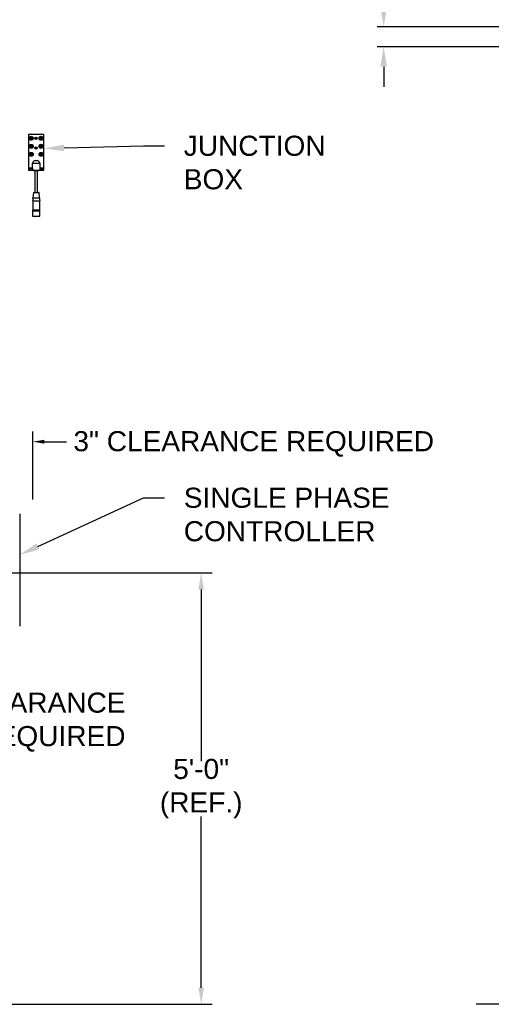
# Model space of a CAD drawing. Header units: inches. Extents: x 170 to 312, y 215 to 248.
# Tile 124 of 256: x 207.23 to 209.43, y 220.41 to 225.01. Entities that reach past the tile are written whole.
import ezdxf
from ezdxf import colors
from ezdxf.entities.mleader import LeaderData, LeaderLine
from ezdxf.math import Vec2, Vec3

# ---------------------------------------------------------------- set-up
doc = ezdxf.new("R2010")
doc.units = ezdxf.units.IN
doc.header["$LTSCALE"] = 0.25
doc.header["$MEASUREMENT"] = 0
for name, color, linetype in [('ANNOTATIONS', 1, 'Continuous'), ('MOTOR LH', 7, 'Continuous'), ('STANDARD MOTOR LH', 7, 'Continuous'), ('STANDARD MOTOR RH', 7, 'Continuous')]:
    doc.layers.add(name, color=color, linetype=linetype)
doc.styles.add('ARIAL', font='arial.ttf', dxfattribs={"height": 0.09375})
doc.dimstyles.new('STANDARD$0', dxfattribs={"dimtxt": 0.09375, "dimasz": 0.09375, "dimexe": 0.03125, "dimexo": 0.046875, "dimgap": 0.09, "dimtad": 0, "dimtih": 1, "dimtoh": 1, "dimdec": 4, "dimzin": 0, "dimdsep": 46, "dimtxsty": 'ARIAL', "dimcen": 0.09, "dimadec": 0, "dimazin": 0, "dimtfac": 1, "dimtdec": 4, "dimtofl": 0, "dimtmove": 0, "dimatfit": 1, "dimfxl": 1, "dimtolj": 1, "dimtzin": 0, "dimarcsym": 0})

# ---------------------------------------------------------------- blocks, each defined once
blk = doc.blocks.new('*D288')
at = {"layer": 'ANNOTATIONS', "color": 0, "lineweight": -2, "transparency": 16777216}
for p, q in [((208.9262, 225.0714), (208.9262, 225.1651)), ((208.9262, 225.1651), (209.0199, 225.1651)), ((209.9819, 224.9776), (208.8949, 224.9776)), ((210.7616, 224.8853), (208.8949, 224.8853)), ((208.9262, 224.7916), (208.9262, 224.6978))]:
    blk.add_line(p, q, dxfattribs=at)
at = {"layer": 'ANNOTATIONS', "color": 0, "transparency": 16777216}
for points in [[(208.9105, 225.0714), (208.9418, 225.0714), (208.9262, 224.9776)], [(208.9105, 224.7916), (208.9418, 224.7916), (208.9262, 224.8853)]]:
    blk.add_solid(points, dxfattribs=at)
at = {"layer": 'defpoints', "color": 0, "transparency": 16777216}
for p in [(210.0288, 224.9776), (208.9262, 224.8853), (210.8084, 224.8853)]:
    blk.add_point(p, dxfattribs=at)
at = {"layer": 'ANNOTATIONS', "color": 0, "transparency": 16777216, "insert": (209.2686, 225.1651), "char_height": 0.09375, "attachment_point": 5, "style": 'ARIAL'}
blk.add_mtext('\\A1;1 1/2"', dxfattribs=at)

msp = doc.modelspace()

# ---------------------------------------------------------------- linework, layer by layer
at = {"layer": 'ANNOTATIONS'}
for p, q in [((207.28826, 222.77145), (207.28826, 223.08815)), ((207.3414, 223.04101), (207.446, 223.04101)), ((207.07414, 222.42782), (208.12509, 222.42782)), ((208.074, 222.35015), (208.074, 221.54973)), ((208.074, 220.49118), (208.074, 221.29121)), ((206.54377, 220.41351), (208.12509, 220.41351))]:
    msp.add_line(p, q, dxfattribs=at)
for points in [[(207.3414, 223.04987), (207.3414, 223.03216), (207.28826, 223.04101)], [(208.06105, 222.35015), (208.08694, 222.35015), (208.074, 222.42782)], [(208.06105, 220.49118), (208.08694, 220.49118), (208.074, 220.41351)]]:
    msp.add_solid(points, dxfattribs=at)
at = {"layer": 'MOTOR LH'}
for p, q in [((207.26714, 224.47554), (207.26744, 224.31192)), ((207.33929, 224.47619), (207.26765, 224.47605)), ((207.26765, 224.47503), (207.26794, 224.32083)), ((207.33878, 224.47567), (207.26816, 224.47554)), ((207.32176, 224.45746), (207.32097, 224.45745)), ((207.32099, 224.45882), (207.32176, 224.45882)), ((207.32176, 224.45882), (207.32176, 224.45746)), ((207.33958, 224.32096), (207.33929, 224.47516)), ((207.34011, 224.31206), (207.33981, 224.47567)), ((207.29858, 224.35364), (207.30882, 224.35366)), ((207.26845, 224.32032), (207.28696, 224.32035)), ((207.27117, 224.30821), (207.28698, 224.30824)), ((207.2821, 224.31727), (207.27374, 224.31726)), ((207.27376, 224.31129), (207.28211, 224.3113)), ((207.28696, 224.32035), (207.28692, 224.34236)), ((207.28696, 224.32035), (207.28698, 224.30824)), ((207.29338, 224.30825), (207.29338, 224.30735)), ((207.2973, 224.30736), (207.29749, 224.20501)), ((207.31046, 224.20504), (207.31027, 224.30738)), ((207.31419, 224.30739), (207.31419, 224.30829)), ((207.32052, 224.34242), (207.32056, 224.32041)), ((207.32056, 224.32041), (207.33907, 224.32045)), ((207.32056, 224.32041), (207.32058, 224.3083)), ((207.32058, 224.3083), (207.3364, 224.30833)), ((207.33379, 224.31737), (207.32543, 224.31735)), ((207.32544, 224.31138), (207.3338, 224.3114)), ((207.28805, 224.16577), (207.28813, 224.12312)), ((207.29067, 224.20407), (207.28838, 224.17927)), ((207.31966, 224.17933), (207.31728, 224.20412)), ((207.32013, 224.12318), (207.32005, 224.16582)), ((207.28813, 224.12312), (207.28673, 224.11916)), ((207.28673, 224.11916), (207.28678, 224.09446)), ((207.32153, 224.11922), (207.32013, 224.12318)), ((207.32158, 224.09452), (207.32153, 224.11922))]:
    msp.add_line(p, q, dxfattribs=at)
at = {"layer": 'MOTOR LH', "flags": 128}
for points in [[(207.28692, 224.34236), (207.28717, 224.34236), (207.28793, 224.34236), (207.28917, 224.34236), (207.29085, 224.34236), (207.29292, 224.34237), (207.29532, 224.34237), (207.29797, 224.34238), (207.3008, 224.34238), (207.30372, 224.34239), (207.30664, 224.34239), (207.30947, 224.3424), (207.31212, 224.3424), (207.31452, 224.34241), (207.31659, 224.34241), (207.31827, 224.34241), (207.31951, 224.34242), (207.32027, 224.34242), (207.32052, 224.34242)], [(207.28698, 224.30824), (207.28724, 224.30824), (207.28799, 224.30824), (207.28923, 224.30825), (207.29091, 224.30825), (207.29298, 224.30825), (207.29538, 224.30826), (207.29804, 224.30826), (207.30087, 224.30827), (207.30378, 224.30827), (207.3067, 224.30828), (207.30953, 224.30828), (207.31218, 224.30829), (207.31458, 224.30829), (207.31665, 224.3083), (207.31833, 224.3083), (207.31957, 224.3083), (207.32033, 224.3083), (207.32058, 224.3083)], [(207.29338, 224.30735), (207.29339, 224.30735), (207.29376, 224.30735), (207.29459, 224.30735), (207.29585, 224.30735), (207.29749, 224.30736), (207.29942, 224.30736), (207.30155, 224.30737), (207.30378, 224.30737)], [(207.30378, 224.30737), (207.30602, 224.30737), (207.30815, 224.30738), (207.31008, 224.30738), (207.31171, 224.30738), (207.31298, 224.30739), (207.31381, 224.30739), (207.31417, 224.30739), (207.31419, 224.30739)], [(207.28805, 224.16577), (207.28829, 224.16577), (207.28901, 224.16577), (207.29019, 224.16577), (207.29179, 224.16577), (207.29376, 224.16578), (207.29605, 224.16578), (207.29857, 224.16578), (207.30127, 224.16579), (207.30405, 224.16579)], [(207.28838, 224.17927), (207.28862, 224.17927), (207.28933, 224.17927), (207.29048, 224.17928), (207.29204, 224.17928), (207.29397, 224.17928), (207.2962, 224.17929), (207.29867, 224.17929), (207.30131, 224.1793), (207.30402, 224.1793)], [(207.29067, 224.20407), (207.29069, 224.20407), (207.29105, 224.20407), (207.29187, 224.20407), (207.29314, 224.20408), (207.29479, 224.20408), (207.29678, 224.20408), (207.29903, 224.20409), (207.30146, 224.20409), (207.30398, 224.2041)], [(207.29169, 224.205), (207.29192, 224.205), (207.29262, 224.205), (207.29376, 224.205), (207.29529, 224.20501), (207.29715, 224.20501), (207.29927, 224.20502), (207.30158, 224.20502), (207.30397, 224.20502)], [(207.30397, 224.20502), (207.30637, 224.20503), (207.30868, 224.20503), (207.3108, 224.20504), (207.31266, 224.20504), (207.31419, 224.20504), (207.31532, 224.20504), (207.31602, 224.20505), (207.31626, 224.20505)], [(207.30398, 224.2041), (207.30649, 224.2041), (207.30892, 224.20411), (207.31117, 224.20411), (207.31316, 224.20411), (207.31481, 224.20412), (207.31608, 224.20412), (207.31691, 224.20412), (207.31727, 224.20412), (207.31728, 224.20412)], [(207.30402, 224.1793), (207.30674, 224.17931), (207.30937, 224.17931), (207.31184, 224.17932), (207.31407, 224.17932), (207.316, 224.17932), (207.31757, 224.17933), (207.31872, 224.17933), (207.31942, 224.17933), (207.31966, 224.17933)], [(207.30405, 224.16579), (207.30683, 224.1658), (207.30952, 224.1658), (207.31205, 224.16581), (207.31433, 224.16581), (207.3163, 224.16582), (207.3179, 224.16582), (207.31908, 224.16582), (207.3198, 224.16582), (207.32005, 224.16582)], [(207.28673, 224.11916), (207.28679, 224.11916), (207.28727, 224.11916), (207.2882, 224.11916), (207.28957, 224.11916), (207.29133, 224.11917), (207.29345, 224.11917), (207.29585, 224.11917), (207.29848, 224.11918), (207.30127, 224.11918), (207.30413, 224.11919)], [(207.28813, 224.12312), (207.28837, 224.12312), (207.28909, 224.12312), (207.29027, 224.12313), (207.29187, 224.12313), (207.29384, 224.12313), (207.29613, 224.12314), (207.29865, 224.12314), (207.30135, 224.12315)], [(207.30135, 224.12315), (207.3069, 224.12316), (207.3096, 224.12316), (207.31213, 224.12317), (207.31441, 224.12317), (207.31638, 224.12317), (207.31798, 224.12318), (207.31916, 224.12318), (207.31988, 224.12318), (207.32013, 224.12318)], [(207.30413, 224.11919), (207.307, 224.1192), (207.30978, 224.1192), (207.31241, 224.11921), (207.31482, 224.11921), (207.31693, 224.11921), (207.3187, 224.11922), (207.32007, 224.11922), (207.321, 224.11922), (207.32147, 224.11922), (207.32153, 224.11922)], [(207.28678, 224.09446), (207.28684, 224.09446), (207.28731, 224.09446), (207.28825, 224.09446), (207.28961, 224.09446), (207.29138, 224.09447), (207.29349, 224.09447), (207.2959, 224.09448), (207.29853, 224.09448), (207.30132, 224.09449), (207.30418, 224.09449)], [(207.28781, 224.09344), (207.28782, 224.09344), (207.28817, 224.09344), (207.28899, 224.09344), (207.29024, 224.09344), (207.29189, 224.09344), (207.29389, 224.09345), (207.29619, 224.09345), (207.29873, 224.09346), (207.30141, 224.09346)], [(207.30141, 224.09346), (207.30695, 224.09347), (207.30964, 224.09348), (207.31217, 224.09348), (207.31447, 224.09349), (207.31647, 224.09349), (207.31812, 224.09349), (207.31938, 224.0935), (207.32019, 224.0935), (207.32054, 224.0935), (207.32056, 224.0935)], [(207.30418, 224.09449), (207.30704, 224.0945), (207.30983, 224.0945), (207.31246, 224.09451), (207.31487, 224.09451), (207.31698, 224.09451), (207.31874, 224.09452), (207.32011, 224.09452), (207.32105, 224.09452), (207.32152, 224.09452), (207.32158, 224.09452)]]:
    msp.add_lwpolyline(points, dxfattribs=at)
at = {"layer": 'MOTOR LH'}
for centre, radius in [((207.28065, 224.458), 0.00913), ((207.28065, 224.458), 0.00785), ((207.28065, 224.458), 0.00542), ((207.27793, 224.4607), 0.000853), ((207.27794, 224.45528), 0.000853), ((207.28065, 224.458), 0.000853), ((207.28336, 224.46071), 0.000853), ((207.28337, 224.45529), 0.000853), ((207.30351, 224.45795), 0.00536), ((207.30351, 224.45795), 0.00292), ((207.32636, 224.45808), 0.00913), ((207.32636, 224.45808), 0.00785), ((207.32365, 224.46079), 0.000853), ((207.32366, 224.45536), 0.000853), ((207.32636, 224.45808), 0.000853), ((207.32907, 224.4608), 0.000853), ((207.32908, 224.45537), 0.000853), ((207.28072, 224.42047), 0.00913), ((207.28079, 224.38294), 0.00913), ((207.28072, 224.42047), 0.00785), ((207.28079, 224.38294), 0.00785), ((207.28072, 224.42047), 0.00542), ((207.278, 224.42318), 0.000853), ((207.27801, 224.41775), 0.000853), ((207.28072, 224.42047), 0.000853), ((207.28342, 224.42319), 0.000853), ((207.28343, 224.41776), 0.000853), ((207.30359, 224.41224), 0.00536), ((207.30359, 224.41224), 0.00292), ((207.32643, 224.42055), 0.00913), ((207.3265, 224.38303), 0.00913), ((207.32643, 224.42055), 0.00785), ((207.3265, 224.38303), 0.00785), ((207.32643, 224.42055), 0.00542), ((207.32371, 224.42326), 0.000853), ((207.32372, 224.41784), 0.000853), ((207.32643, 224.42055), 0.000853), ((207.32914, 224.42327), 0.000853), ((207.32915, 224.41785), 0.000853), ((207.28079, 224.38294), 0.00542), ((207.27807, 224.38565), 0.000853), ((207.27808, 224.38023), 0.000853), ((207.28079, 224.38294), 0.000853), ((207.28349, 224.38566), 0.000853), ((207.2835, 224.38024), 0.000853), ((207.3265, 224.38303), 0.00542), ((207.32378, 224.38573), 0.000853), ((207.32379, 224.38031), 0.000853), ((207.3265, 224.38303), 0.000853), ((207.32921, 224.38574), 0.000853), ((207.32922, 224.38032), 0.000853)]:
    msp.add_circle(centre, radius, dxfattribs=at)
for centre, radius, start, end in [((207.26765, 224.47554), 0.000512, 90.10619, 180.10619), ((207.26816, 224.47503), 0.000512, 90.10619, 180.10619), ((207.32636, 224.45808), 0.00542, 186.62602, 172.17259), ((207.33878, 224.47516), 0.000512, 0.10619, 90.10619), ((207.33929, 224.47567), 0.000512, 0.10619, 90.10619), ((207.29963, 224.34089), 0.01279, 94.68447, 173.3982), ((207.3078, 224.34089), 0.01281, 6.87071, 85.47138), ((207.27116, 224.31193), 0.00372, 180.10619, 270.10619), ((207.26845, 224.32083), 0.000512, 180.10619, 270.10619), ((207.27375, 224.31427), 0.00299, 90.10619, 270.10619), ((207.28211, 224.31429), 0.00299, 270.10619, 90.10619), ((207.32543, 224.31437), 0.00299, 90.10619, 270.10619), ((207.33379, 224.31438), 0.00299, 270.10619, 90.10619), ((207.33639, 224.31205), 0.00372, 270.10619, 0.10619), ((207.33907, 224.32096), 0.000512, 270.10619, 0.10619), ((207.26899, 224.173), 0.02038, 339.22258, 17.93077), ((207.29169, 224.20398), 0.00102, 90.10619, 174.72948), ((207.31626, 224.20402), 0.00102, 5.48289, 90.10619), ((207.33908, 224.17313), 0.02038, 162.2816, 200.9898), ((207.2878, 224.09446), 0.00102, 180.10619, 270.10619), ((207.32055, 224.09452), 0.00102, 270.10619, 0.10619)]:
    msp.add_arc(centre, radius, start, end, dxfattribs=at)
at = {"layer": 'STANDARD MOTOR LH'}
msp.add_line((207.22681, 222.704), (207.22681, 222.17946), dxfattribs=at)
at = {"layer": 'STANDARD MOTOR RH'}
msp.add_line((209.35851, 220.41511), (210.53743, 220.41511), dxfattribs=at)

# ---------------------------------------------------------------- texts
at = {"layer": 'ANNOTATIONS', "char_height": 0.09375, "style": 'ARIAL'}
for s, insert, attachment_point in [('3" CLEARANCE REQUIRED', (209.16127, 223.03041), 6), ('6" CLEARANCE\\PREQUIRED', (207.7208, 221.73136), 6), ('5\'-0"\\P(REF.)', (208.074, 221.42047), 5)]:
    msp.add_mtext(s, dxfattribs=dict(at, insert=insert, attachment_point=attachment_point))

# ---------------------------------------------------------------- dimensions: what is measured, and where the dimension line sits
at = {"layer": 'ANNOTATIONS'}
dim = msp.add_linear_dim(base=(208.92616, 224.88534), p1=(210.02877, 224.97761), p2=(210.80843, 224.88534), angle=90, text='1 1/2"', dimstyle='STANDARD$0', dxfattribs=at)
dim.commit()
dim.dimension.update_dxf_attribs({"geometry": '*D288', "text_midpoint": (209.2686, 225.16511), "dimtype": 160})

# ---------------------------------------------------------------- leaders
ml = msp.add_multileader_mtext('Standard', dxfattribs=at)
ml.set_content('JUNCTION\\PBOX', color=256, style='ARIAL')
ml.set_leader_properties()
ml.build(insert=Vec2(0, 0))
ml.multileader.update_dxf_attribs({"dogleg_length": 0.36, "arrow_head_size": 0.09375})
ctx = ml.context
ctx.base_point, ctx.char_height, ctx.arrow_head_size, ctx.landing_gap_size, ctx.plane_origin = Vec3(207.90283, 224.42212), 0.09375, 0.09375, 0.09, Vec3(207.0008, 224.25958)
notes = []
notes.append((ctx, [(0, (1, 1, 0), (207.80488, 224.42212), (1, 0), 0.09796, [(0, [(207.33993, 224.41048)], 0, [])])]))
ctx.mtext.insert, ctx.mtext.flow_direction = Vec3(207.99283, 224.4698), 5
ml = msp.add_multileader_mtext('Standard', dxfattribs=at)
ml.set_content('SINGLE PHASE\\PCONTROLLER', color=256, style='ARIAL')
ml.set_leader_properties()
ml.build(insert=Vec2(0, 0))
ml.multileader.update_dxf_attribs({"dogleg_length": 0.36, "arrow_head_size": 0.09375})
ctx = ml.context
ctx.base_point, ctx.char_height, ctx.arrow_head_size, ctx.landing_gap_size, ctx.plane_origin = Vec3(207.90283, 222.77836), 0.09375, 0.09375, 0.09, Vec3(206.82089, 222.48139)
notes.append((ctx, [(0, (1, 1, 0), (207.80488, 222.77836), (1, 0), 0.09796, [(0, [(207.22681, 222.5127)], 0, [])])]))
ctx.mtext.insert, ctx.mtext.flow_direction = Vec3(207.99283, 222.82603), 5
for ctx, leaders in notes:
    for number, flags, end, landing, length, lines in leaders:
        leader = LeaderData()
        leader.index, (leader.has_last_leader_line, leader.has_dogleg_vector, leader.attachment_direction) = number, flags
        leader.last_leader_point, leader.dogleg_vector, leader.dogleg_length = Vec3(end), Vec3(landing), length
        for number, points, colour, breaks in lines:
            line = LeaderLine()
            line.index, line.vertices, line.color, line.breaks = number, Vec3.list(points), colors.encode_raw_color(colour), breaks
            leader.lines.append(line)
        ctx.leaders.append(leader)

doc.saveas('drawing.dxf')
